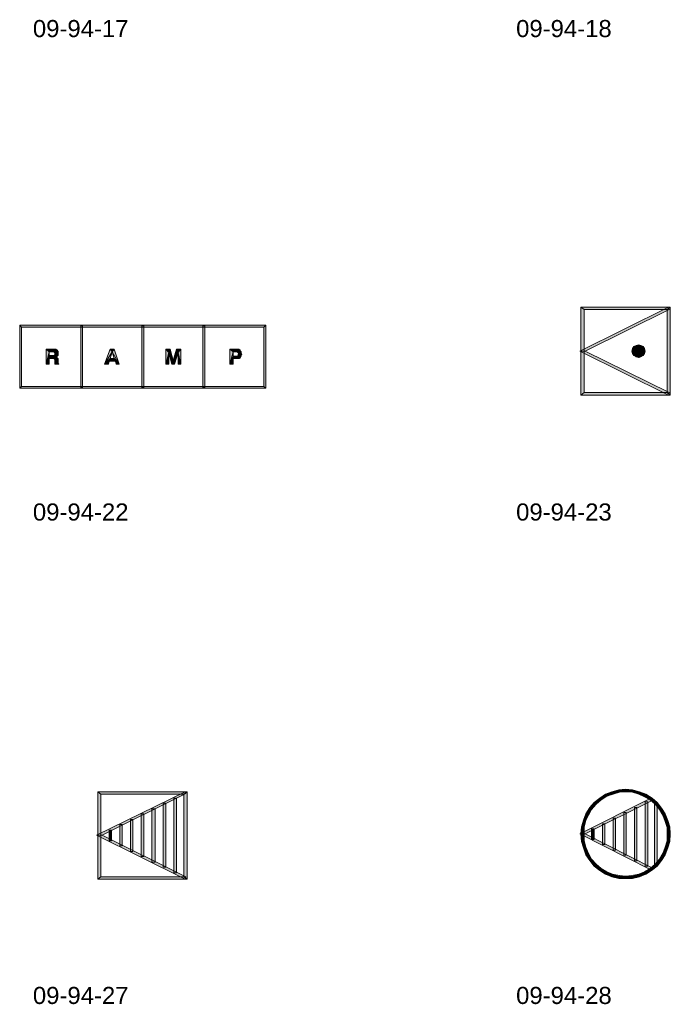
# Model space of a CAD drawing. Header units: millimetres. Extents: x 11 to 308, y -2333 to 36.
# Tile 13 of 85: x 78 to 166, y -2008 to -1876. Entities that reach past the tile are written whole.
import ezdxf

# ---------------------------------------------------------------- set-up
doc = ezdxf.new("R2010")
doc.units = ezdxf.units.MM
doc.layers.add('DGE_DATOS', color=7, linetype='Continuous', lineweight=0)
doc.layers.add('DGE_SIMBOLOS', color=7, linetype='Continuous', lineweight=0)
doc.styles.add('DGE_ARIAL', font='arial.ttf')

# ---------------------------------------------------------------- blocks, each defined once
blk = doc.blocks.new('DGE_09_94_22')
at = {"layer": 'DGE_SIMBOLOS', "true_color": 0x000000}
for points in [[(16.33, 3.26), (-16.52, 3), (-16.78, 3.26), (16.33, 3.26)], [(-16.52, 3), (-16.78, 3.26), (-16.52, -4.96), (-16.52, 3)], [(-16.78, 3.26), (-16.52, -4.96), (-16.78, -5.21), (-16.78, 3.26)], [(16.07, 3), (16.33, 3.26), (-16.52, 3), (16.07, 3)], [(-8.31, 3.17), (-8.57, 3.17), (-8.31, -5.13), (-8.31, 3.17)], [(-8.57, 3.17), (-8.31, -5.13), (-8.57, -5.13), (-8.57, 3.17)], [(-0.1, 3.17), (-0.35, 3.17), (-0.1, -5.13), (-0.1, 3.17)], [(-0.35, 3.17), (-0.1, -5.13), (-0.35, -5.13), (-0.35, 3.17)], [(8.11, 3.17), (7.86, 3.17), (8.11, -5.13), (8.11, 3.17)], [(7.86, 3.17), (8.11, -5.13), (7.86, -5.13), (7.86, 3.17)], [(16.33, -5.21), (16.07, 3), (16.33, 3.26), (16.33, -5.21)], [(16.07, -4.96), (16.33, -5.21), (16.07, 3), (16.07, -4.96)], [(-13.22, 0.04), (-12.8, -0.3), (-12.04, 0.04), (-13.22, 0.04)], [(-13.22, 0.04), (-13.22, -1.99), (-12.8, -0.3), (-13.22, 0.04)], [(-11.87, 0.04), (-12.8, -0.3), (-11.87, -0.05), (-11.87, 0.04)], [(-11.95, 0.04), (-12.8, -0.3), (-11.87, 0.04), (-11.95, 0.04)], [(-11.95, 0.04), (-12.8, -0.3), (-11.95, 0.04)], [(-11.95, 0.04), (-12.8, -0.3), (-11.95, 0.04)], [(-12.04, 0.04), (-12.8, -0.3), (-11.95, 0.04), (-12.04, 0.04)], [(-12.04, 0.04), (-12.8, -0.3), (-12.04, 0.04)], [(-4.59, 0.04), (-5.35, -1.99), (-4.33, -0.3), (-4.59, 0.04)], [(-4.08, 0.04), (-4.59, 0.04), (-4.33, -0.3), (-4.08, 0.04)], [(-4.08, 0.04), (-4.33, -0.3), (-3.32, -1.99), (-4.08, 0.04)], [(2.86, 0.04), (3.29, -0.39), (3.46, 0.04), (2.86, 0.04)], [(2.86, 0.04), (2.86, -1.99), (3.29, -0.39), (2.86, 0.04)], [(3.46, 0.04), (3.29, -0.39), (3.88, -1.49), (3.46, 0.04)], [(4.3, 0.04), (3.88, -1.49), (4.56, -0.39), (4.3, 0.04)], [(4.56, -0.39), (4.9, 0.04), (4.3, 0.04), (4.56, -0.39)], [(4.9, 0.04), (4.56, -0.39), (4.9, -1.99), (4.9, 0.04)], [(11.5, 0.04), (11.92, -0.3), (12.6, 0.04), (11.5, 0.04)], [(11.5, 0.04), (11.5, -1.99), (11.92, -0.3), (11.5, 0.04)], [(12.69, 0.04), (11.92, -0.3), (12.77, -0.05), (12.69, 0.04)], [(12.6, 0.04), (11.92, -0.3), (12.69, 0.04), (12.6, 0.04)], [(-12.8, -0.3), (-13.22, -1.99), (-12.8, -0.81), (-12.8, -0.3)], [(-12.8, -0.81), (-13.22, -1.99), (-12.8, -1.23), (-12.8, -0.81)], [(-12.8, -1.23), (-13.22, -1.99), (-12.8, -1.99), (-12.8, -1.23)], [(-11.78, -0.05), (-12.8, -0.3), (-11.7, -0.13), (-11.78, -0.05)], [(-11.78, -0.05), (-12.8, -0.3), (-11.78, -0.05)], [(-11.78, -0.05), (-12.8, -0.3), (-11.78, -0.05)], [(-11.78, -0.05), (-12.8, -0.3), (-11.78, -0.05)], [(-11.78, -0.05), (-12.8, -0.3), (-11.78, -0.05)], [(-11.87, -0.05), (-12.8, -0.3), (-11.78, -0.05), (-11.87, -0.05)], [(-11.87, -0.05), (-12.8, -0.3), (-11.87, -0.05)], [(-11.87, -0.05), (-12.8, -0.3), (-11.87, -0.05)], [(-11.7, -0.13), (-12.8, -0.3), (-11.7, -0.22), (-11.7, -0.13)], [(-11.7, -0.13), (-12.8, -0.3), (-11.7, -0.13)], [(-11.7, -0.13), (-12.8, -0.3), (-11.7, -0.13)], [(-11.7, -0.13), (-12.8, -0.3), (-11.7, -0.13)], [(-11.7, -0.13), (-12.8, -0.3), (-11.7, -0.13)], [(-11.7, -0.13), (-12.8, -0.3), (-11.7, -0.13)], [(-11.61, -0.22), (-12.8, -0.3), (-11.61, -0.3), (-11.61, -0.22)], [(-11.61, -0.22), (-12.8, -0.3), (-11.61, -0.22)], [(-11.61, -0.22), (-12.8, -0.3), (-11.61, -0.22)], [(-11.61, -0.22), (-12.8, -0.3), (-11.61, -0.22)], [(-11.7, -0.22), (-12.8, -0.3), (-11.61, -0.22), (-11.7, -0.22)], [(-12.29, -0.81), (-12.8, -1.23), (-11.7, -0.89), (-12.29, -0.81)], [(-12.8, -0.81), (-12.8, -1.23), (-12.29, -0.81), (-12.8, -0.81)], [(-11.78, -0.89), (-12.8, -1.23), (-11.78, -0.98), (-11.78, -0.89)], [(-11.7, -0.89), (-12.8, -1.23), (-11.78, -0.89), (-11.7, -0.89)], [(-11.7, -0.89), (-12.8, -1.23), (-11.7, -0.89)], [(-11.7, -0.89), (-12.8, -1.23), (-11.7, -0.89)], [(-11.7, -0.89), (-12.8, -1.23), (-11.7, -0.89)], [(-11.7, -0.89), (-12.8, -1.23), (-11.7, -0.89)], [(-11.7, -0.89), (-12.8, -1.23), (-11.7, -0.89)], [(-11.7, -0.89), (-12.8, -1.23), (-11.7, -0.89)], [(-11.7, -0.89), (-12.8, -1.23), (-11.7, -0.89)], [(-11.7, -0.89), (-12.8, -1.23), (-11.7, -0.89)], [(-11.7, -0.89), (-12.8, -1.23), (-11.7, -0.89)], [(-11.87, -0.98), (-12.8, -1.23), (-11.87, -1.06), (-11.87, -0.98)], [(-11.87, -0.98), (-12.8, -1.23), (-11.87, -0.98)], [(-11.87, -0.98), (-12.8, -1.23), (-11.87, -0.98)], [(-11.87, -0.98), (-12.8, -1.23), (-11.87, -0.98)], [(-11.87, -0.98), (-12.8, -1.23), (-11.87, -0.98)], [(-11.78, -0.98), (-12.8, -1.23), (-11.87, -0.98), (-11.78, -0.98)], [(-11.78, -0.98), (-12.8, -1.23), (-11.78, -0.98)], [(-11.78, -0.98), (-12.8, -1.23), (-11.78, -0.98)], [(-11.78, -0.98), (-12.8, -1.23), (-11.78, -0.98)], [(-11.78, -0.98), (-12.8, -1.23), (-11.78, -0.98)], [(-11.78, -0.98), (-12.8, -1.23), (-11.78, -0.98)], [(-11.78, -1.06), (-12.8, -1.23), (-11.7, -1.15), (-11.78, -1.06)], [(-11.78, -1.06), (-12.8, -1.23), (-11.78, -1.06)], [(-11.78, -1.06), (-12.8, -1.23), (-11.78, -1.06)], [(-11.78, -1.06), (-12.8, -1.23), (-11.78, -1.06)], [(-11.78, -1.06), (-12.8, -1.23), (-11.78, -1.06)], [(-11.78, -1.06), (-12.8, -1.23), (-11.78, -1.06)], [(-11.78, -1.06), (-12.8, -1.23), (-11.78, -1.06)], [(-11.87, -1.06), (-12.8, -1.23), (-11.78, -1.06), (-11.87, -1.06)], [(-11.7, -1.15), (-12.8, -1.23), (-11.7, -1.23), (-11.7, -1.15)], [(-11.7, -1.15), (-12.8, -1.23), (-11.7, -1.15)], [(-11.7, -1.15), (-12.8, -1.23), (-11.7, -1.15)], [(-11.7, -1.15), (-12.8, -1.23), (-11.7, -1.15)], [(-11.7, -1.15), (-12.8, -1.23), (-11.7, -1.15)], [(-11.7, -1.15), (-12.8, -1.23), (-11.7, -1.15)], [(-11.7, -1.15), (-12.8, -1.23), (-11.7, -1.15)], [(-11.7, -1.15), (-12.8, -1.23), (-11.7, -1.15)], [(-11.7, -1.15), (-12.8, -1.23), (-11.7, -1.15)], [(-11.7, -0.81), (-12.29, -0.81), (-11.7, -0.89), (-11.7, -0.81)], [(-12.12, -0.3), (-12.12, -0.39), (-11.61, -0.39), (-12.12, -0.3)], [(-12.12, -0.3), (-11.61, -0.39), (-12.12, -0.3)], [(-11.61, -0.3), (-12.12, -0.3), (-11.61, -0.39), (-11.61, -0.3)], [(-11.61, -1.23), (-12.12, -1.32), (-11.61, -1.32), (-11.61, -1.23)], [(-12.12, -1.23), (-12.12, -1.32), (-11.61, -1.23), (-12.12, -1.23)], [(-11.61, -0.39), (-12.04, -0.47), (-11.61, -0.47), (-11.61, -0.39)], [(-12.04, -0.39), (-12.04, -0.47), (-11.61, -0.39), (-12.04, -0.39)], [(-11.61, -0.47), (-12.04, -0.55), (-11.61, -0.55), (-11.61, -0.47)], [(-11.61, -0.47), (-12.04, -0.55), (-11.61, -0.47)], [(-12.04, -0.47), (-12.04, -0.55), (-11.61, -0.47), (-12.04, -0.47)], [(-11.61, -0.55), (-12.04, -0.64), (-11.61, -0.64), (-11.61, -0.55)], [(-12.04, -0.55), (-12.04, -0.64), (-11.61, -0.55), (-12.04, -0.55)], [(-12.04, -0.64), (-12.04, -0.72), (-11.61, -0.72), (-12.04, -0.64)], [(-11.61, -0.64), (-12.04, -0.64), (-11.61, -0.72), (-11.61, -0.64)], [(-12.04, -0.72), (-12.04, -0.81), (-11.61, -0.81), (-12.04, -0.72)], [(-11.61, -0.72), (-12.04, -0.72), (-11.61, -0.81), (-11.61, -0.72)], [(-12.04, -1.32), (-12.04, -1.4), (-11.61, -1.4), (-12.04, -1.32)], [(-11.61, -1.32), (-12.04, -1.32), (-11.61, -1.4), (-11.61, -1.32)], [(-4.33, -0.3), (-5.35, -1.99), (-4.59, -1.23), (-4.33, -0.3)], [(-4.59, -1.23), (-5.35, -1.99), (-4.76, -1.57), (-4.59, -1.23)], [(-4.76, -1.57), (-4.08, -1.23), (-4.59, -1.23), (-4.76, -1.57)], [(-4.08, -1.23), (-4.76, -1.57), (-3.91, -1.57), (-4.08, -1.23)], [(-4.33, -0.3), (-4.08, -1.23), (-3.32, -1.99), (-4.33, -0.3)], [(-4.08, -1.23), (-3.91, -1.57), (-3.32, -1.99), (-4.08, -1.23)], [(3.29, -0.39), (2.86, -1.99), (3.29, -1.99), (3.29, -0.39)], [(3.29, -0.39), (3.71, -1.99), (3.88, -1.49), (3.29, -0.39)], [(4.56, -0.39), (3.88, -1.49), (4.05, -1.99), (4.56, -0.39)], [(4.56, -0.39), (4.56, -1.99), (4.9, -1.99), (4.56, -0.39)], [(11.92, -0.3), (11.5, -1.99), (11.92, -0.89), (11.92, -0.3)], [(11.92, -0.89), (11.5, -1.99), (11.92, -1.23), (11.92, -0.89)], [(11.92, -1.23), (11.5, -1.99), (11.92, -1.99), (11.92, -1.23)], [(12.86, -0.05), (11.92, -0.3), (12.94, -0.22), (12.86, -0.05)], [(12.77, -0.05), (11.92, -0.3), (12.86, -0.05), (12.77, -0.05)], [(12.94, -0.22), (11.92, -0.3), (13.02, -0.3), (12.94, -0.22)], [(13.02, -0.89), (11.92, -1.23), (12.94, -1.06), (13.02, -0.89)], [(12.43, -0.89), (11.92, -1.23), (13.02, -0.89), (12.43, -0.89)], [(11.92, -0.89), (11.92, -1.23), (12.43, -0.89), (11.92, -0.89)], [(12.94, -1.06), (11.92, -1.23), (12.86, -1.15), (12.94, -1.06)], [(12.86, -1.15), (11.92, -1.23), (12.77, -1.23), (12.86, -1.15)], [(12.86, -1.15), (11.92, -1.23), (12.86, -1.15)], [(12.43, -0.3), (12.52, -0.3), (13.02, -0.39), (12.43, -0.3)], [(13.02, -0.3), (12.43, -0.3), (13.02, -0.39), (13.02, -0.3)], [(12.52, -0.3), (12.52, -0.39), (13.02, -0.39), (12.52, -0.3)], [(13.02, -0.81), (12.52, -0.89), (13.02, -0.89), (13.02, -0.81)], [(12.6, -0.81), (12.52, -0.89), (13.02, -0.81), (12.6, -0.81)], [(12.6, -0.39), (12.6, -0.47), (13.02, -0.47), (12.6, -0.39)], [(13.02, -0.39), (12.6, -0.39), (13.02, -0.47), (13.02, -0.39)], [(12.6, -0.47), (12.69, -0.55), (13.02, -0.47), (12.6, -0.47)], [(12.69, -0.64), (12.6, -0.72), (13.02, -0.72), (12.69, -0.64)], [(12.6, -0.72), (12.6, -0.81), (13.02, -0.81), (12.6, -0.72)], [(13.02, -0.72), (12.6, -0.72), (13.02, -0.81), (13.02, -0.72)], [(13.02, -0.47), (12.69, -0.55), (13.11, -0.64), (13.02, -0.47)], [(12.69, -0.55), (12.69, -0.64), (13.11, -0.64), (12.69, -0.55)], [(13.11, -0.64), (12.69, -0.64), (13.02, -0.72), (13.11, -0.64)], [(-11.61, -1.4), (-12.04, -1.49), (-11.61, -1.49), (-11.61, -1.4)], [(-12.04, -1.4), (-12.04, -1.49), (-11.61, -1.4), (-12.04, -1.4)], [(-11.61, -1.49), (-12.04, -1.57), (-11.61, -1.57), (-11.61, -1.49)], [(-12.04, -1.49), (-12.04, -1.57), (-11.61, -1.49), (-12.04, -1.49)], [(-12.04, -1.57), (-12.04, -1.66), (-11.61, -1.66), (-12.04, -1.57)], [(-11.61, -1.57), (-12.04, -1.57), (-11.61, -1.66), (-11.61, -1.57)], [(-12.04, -1.66), (-12.04, -1.74), (-11.61, -1.74), (-12.04, -1.66)], [(-11.61, -1.66), (-12.04, -1.66), (-11.61, -1.74), (-11.61, -1.66)], [(-12.04, -1.74), (-12.04, -1.82), (-11.61, -1.82), (-12.04, -1.74)], [(-11.61, -1.74), (-12.04, -1.74), (-11.61, -1.82), (-11.61, -1.74)], [(-12.04, -1.82), (-12.04, -1.91), (-11.61, -1.91), (-12.04, -1.82)], [(-11.61, -1.82), (-12.04, -1.82), (-11.61, -1.91), (-11.61, -1.82)], [(-12.04, -1.91), (-12.04, -1.99), (-11.53, -1.99), (-12.04, -1.91)], [(-11.53, -1.91), (-12.04, -1.91), (-11.53, -1.99), (-11.53, -1.91)], [(-4.76, -1.57), (-5.35, -1.99), (-4.84, -1.99), (-4.76, -1.57)], [(-3.91, -1.57), (-3.82, -1.99), (-3.32, -1.99), (-3.91, -1.57)], [(3.88, -1.49), (3.71, -1.99), (4.05, -1.99), (3.88, -1.49)], [(-16.52, -4.96), (-16.78, -5.21), (16.07, -4.96), (-16.52, -4.96)], [(-16.78, -5.21), (16.07, -4.96), (16.33, -5.21), (-16.78, -5.21)]]:
    blk.add_hatch(color=18, dxfattribs=at).paths.add_polyline_path(points, flags=0)
at = {"layer": 'DGE_SIMBOLOS', "color": 18, "lineweight": 9, "true_color": 0x000000}
for points in [[(16.07, 3), (-16.52, 3), (-16.78, 3.26), (16.33, 3.26), (16.07, 3)], [(-16.52, 3), (-16.52, -4.96), (-16.78, -5.21), (-16.78, 3.26), (-16.52, 3)], [(-8.31, 3.17), (-8.31, -5.13), (-8.57, -5.13), (-8.57, 3.17), (-8.31, 3.17)], [(-0.1, 3.17), (-0.1, -5.13), (-0.35, -5.13), (-0.35, 3.17), (-0.1, 3.17)], [(8.11, 3.17), (8.11, -5.13), (7.86, -5.13), (7.86, 3.17), (8.11, 3.17)], [(16.07, -4.96), (16.07, 3), (16.33, 3.26), (16.33, -5.21), (16.07, -4.96)], [(-13.22, 0.04), (-12.8, -0.3), (-12.04, 0.04), (-13.22, 0.04)], [(-13.22, 0.04), (-13.22, -1.99), (-12.8, -0.3), (-13.22, 0.04)], [(-11.87, 0.04), (-12.8, -0.3), (-11.87, -0.05), (-11.87, 0.04)], [(-11.95, 0.04), (-12.8, -0.3), (-11.87, 0.04), (-11.95, 0.04)], [(-11.95, 0.04), (-12.8, -0.3), (-11.95, 0.04)], [(-11.95, 0.04), (-12.8, -0.3), (-11.95, 0.04)], [(-12.04, 0.04), (-12.8, -0.3), (-11.95, 0.04), (-12.04, 0.04)], [(-12.04, 0.04), (-12.8, -0.3), (-12.04, 0.04)], [(-4.59, 0.04), (-5.35, -1.99), (-4.33, -0.3), (-4.59, 0.04)], [(-4.84, -1.99), (-4.76, -1.57), (-3.91, -1.57), (-3.82, -1.99), (-3.4, -1.99), (-4.08, 0.04), (-4.59, 0.04), (-5.35, -1.99), (-4.84, -1.99)], [(-4.08, 0.04), (-4.59, 0.04), (-4.33, -0.3), (-4.08, 0.04)], [(-4.08, 0.04), (-4.33, -0.3), (-3.4, -1.99), (-4.08, 0.04)], [(2.86, 0.04), (3.29, -0.39), (3.46, 0.04), (2.86, 0.04)], [(2.86, 0.04), (2.86, -1.99), (3.29, -0.39), (2.86, 0.04)], [(3.29, -0.39), (3.71, -1.99), (4.05, -1.99), (4.56, -0.39), (4.56, -1.99), (4.9, -1.99), (4.9, 0.04), (4.3, 0.04), (3.88, -1.49), (3.46, 0.04), (2.86, 0.04), (2.86, -1.99), (3.29, -1.99), (3.29, -0.39)], [(3.46, 0.04), (3.29, -0.39), (3.88, -1.49), (3.46, 0.04)], [(4.3, 0.04), (3.88, -1.49), (4.56, -0.39), (4.3, 0.04)], [(4.56, -0.39), (4.9, 0.04), (4.3, 0.04), (4.56, -0.39)], [(4.9, 0.04), (4.56, -0.39), (4.9, -1.99), (4.9, 0.04)], [(11.5, 0.04), (11.92, -0.3), (12.6, 0.04), (11.5, 0.04)], [(11.5, 0.04), (11.5, -1.99), (11.92, -0.3), (11.5, 0.04)], [(12.69, 0.04), (11.92, -0.3), (12.77, -0.05), (12.69, 0.04)], [(12.6, 0.04), (11.92, -0.3), (12.69, 0.04), (12.6, 0.04)], [(-12.8, -0.3), (-13.22, -1.99), (-12.8, -0.81), (-12.8, -0.3)], [(-12.8, -0.81), (-13.22, -1.99), (-12.8, -1.23), (-12.8, -0.81)], [(-12.8, -1.23), (-13.22, -1.99), (-12.8, -1.99), (-12.8, -1.23)], [(-11.78, -0.05), (-12.8, -0.3), (-11.7, -0.13), (-11.78, -0.05)], [(-11.78, -0.05), (-12.8, -0.3), (-11.78, -0.05)], [(-11.78, -0.05), (-12.8, -0.3), (-11.78, -0.05)], [(-11.78, -0.05), (-12.8, -0.3), (-11.78, -0.05)], [(-11.78, -0.05), (-12.8, -0.3), (-11.78, -0.05)], [(-11.87, -0.05), (-12.8, -0.3), (-11.78, -0.05), (-11.87, -0.05)], [(-11.87, -0.05), (-12.8, -0.3), (-11.87, -0.05)], [(-11.87, -0.05), (-12.8, -0.3), (-11.87, -0.05)], [(-11.7, -0.13), (-12.8, -0.3), (-11.7, -0.22), (-11.7, -0.13)], [(-11.7, -0.13), (-12.8, -0.3), (-11.7, -0.13)], [(-11.7, -0.13), (-12.8, -0.3), (-11.7, -0.13)], [(-11.7, -0.13), (-12.8, -0.3), (-11.7, -0.13)], [(-11.7, -0.13), (-12.8, -0.3), (-11.7, -0.13)], [(-11.7, -0.13), (-12.8, -0.3), (-11.7, -0.13)], [(-11.61, -0.22), (-12.8, -0.3), (-11.61, -0.3), (-11.61, -0.22)], [(-11.61, -0.22), (-12.8, -0.3), (-11.61, -0.22)], [(-11.61, -0.22), (-12.8, -0.3), (-11.61, -0.22)], [(-11.61, -0.22), (-12.8, -0.3), (-11.61, -0.22)], [(-11.7, -0.22), (-12.8, -0.3), (-11.61, -0.22), (-11.7, -0.22)], [(-12.29, -0.81), (-12.8, -1.23), (-11.7, -0.89), (-12.29, -0.81)], [(-12.8, -0.81), (-12.8, -1.23), (-12.29, -0.81), (-12.8, -0.81)], [(-11.78, -0.89), (-12.8, -1.23), (-11.78, -0.98), (-11.78, -0.89)], [(-11.78, -0.89), (-12.8, -1.23), (-11.78, -0.89)], [(-11.7, -0.89), (-12.8, -1.23), (-11.78, -0.89), (-11.7, -0.89)], [(-11.7, -0.89), (-12.8, -1.23), (-11.7, -0.89)], [(-11.7, -0.89), (-12.8, -1.23), (-11.7, -0.89)], [(-11.7, -0.89), (-12.8, -1.23), (-11.7, -0.89)], [(-11.7, -0.89), (-12.8, -1.23), (-11.7, -0.89)], [(-11.7, -0.89), (-12.8, -1.23), (-11.7, -0.89)], [(-11.7, -0.89), (-12.8, -1.23), (-11.7, -0.89)], [(-11.7, -0.89), (-12.8, -1.23), (-11.7, -0.89)], [(-11.7, -0.89), (-12.8, -1.23), (-11.7, -0.89)], [(-11.87, -0.98), (-12.8, -1.23), (-11.87, -1.06), (-11.87, -0.98)], [(-11.87, -0.98), (-12.8, -1.23), (-11.87, -0.98)], [(-11.87, -0.98), (-12.8, -1.23), (-11.87, -0.98)], [(-11.87, -0.98), (-12.8, -1.23), (-11.87, -0.98)], [(-11.87, -0.98), (-12.8, -1.23), (-11.87, -0.98)], [(-11.78, -0.98), (-12.8, -1.23), (-11.87, -0.98), (-11.78, -0.98)], [(-11.78, -0.98), (-12.8, -1.23), (-11.78, -0.98)], [(-11.78, -0.98), (-12.8, -1.23), (-11.78, -0.98)], [(-11.78, -0.98), (-12.8, -1.23), (-11.78, -0.98)], [(-11.78, -0.98), (-12.8, -1.23), (-11.78, -0.98)], [(-11.78, -0.98), (-12.8, -1.23), (-11.78, -0.98)], [(-11.78, -1.06), (-12.8, -1.23), (-11.7, -1.15), (-11.78, -1.06)], [(-11.78, -1.06), (-12.8, -1.23), (-11.78, -1.06)], [(-11.78, -1.06), (-12.8, -1.23), (-11.78, -1.06)], [(-11.78, -1.06), (-12.8, -1.23), (-11.78, -1.06)], [(-11.78, -1.06), (-12.8, -1.23), (-11.78, -1.06)], [(-11.78, -1.06), (-12.8, -1.23), (-11.78, -1.06)], [(-11.78, -1.06), (-12.8, -1.23), (-11.78, -1.06)], [(-11.87, -1.06), (-12.8, -1.23), (-11.78, -1.06), (-11.87, -1.06)], [(-11.7, -1.15), (-12.8, -1.23), (-11.7, -1.23), (-11.7, -1.15)], [(-11.7, -1.15), (-12.8, -1.23), (-11.7, -1.15)], [(-11.7, -1.15), (-12.8, -1.23), (-11.7, -1.15)], [(-11.7, -1.15), (-12.8, -1.23), (-11.7, -1.15)], [(-11.7, -1.15), (-12.8, -1.23), (-11.7, -1.15)], [(-11.7, -1.15), (-12.8, -1.23), (-11.7, -1.15)], [(-11.7, -1.15), (-12.8, -1.23), (-11.7, -1.15)], [(-11.7, -1.15), (-12.8, -1.23), (-11.7, -1.15)], [(-11.7, -1.15), (-12.8, -1.23), (-11.7, -1.15)], [(-11.7, -0.81), (-12.29, -0.81), (-11.7, -0.89), (-11.7, -0.81)], [(-11.61, -0.3), (-12.12, -0.39), (-11.61, -0.39), (-11.61, -0.3)], [(-12.12, -0.3), (-12.12, -0.39), (-11.61, -0.3), (-12.12, -0.3)], [(-12.12, -0.3), (-11.61, -0.39), (-12.12, -0.3)], [(-11.61, -0.3), (-12.12, -0.3), (-11.61, -0.39), (-11.61, -0.3)], [(-11.61, -0.72), (-12.12, -0.81), (-11.61, -0.81), (-11.61, -0.72)], [(-12.04, -0.72), (-12.12, -0.81), (-11.61, -0.72), (-12.04, -0.72)], [(-11.61, -1.23), (-12.12, -1.32), (-11.61, -1.32), (-11.61, -1.23)], [(-12.12, -1.23), (-12.12, -1.32), (-11.61, -1.23), (-12.12, -1.23)], [(-11.61, -0.39), (-12.04, -0.47), (-11.61, -0.47), (-11.61, -0.39)], [(-12.04, -0.39), (-12.04, -0.47), (-11.61, -0.39), (-12.04, -0.39)], [(-12.04, -0.47), (-12.04, -0.55), (-11.61, -0.55), (-12.04, -0.47)], [(-11.61, -0.47), (-12.04, -0.47), (-11.61, -0.55), (-11.61, -0.47)], [(-11.61, -0.47), (-12.04, -0.55), (-11.61, -0.47)], [(-12.04, -0.47), (-12.04, -0.55), (-11.61, -0.47), (-12.04, -0.47)], [(-11.61, -0.55), (-12.04, -0.64), (-11.61, -0.64), (-11.61, -0.55)], [(-12.04, -0.55), (-12.04, -0.64), (-11.61, -0.55), (-12.04, -0.55)], [(-12.04, -0.64), (-12.04, -0.72), (-11.61, -0.72), (-12.04, -0.64)], [(-11.61, -0.64), (-12.04, -0.64), (-11.61, -0.72), (-11.61, -0.64)], [(-11.61, -0.72), (-12.04, -0.72), (-11.61, -0.81), (-11.61, -0.72)], [(-12.04, -1.32), (-12.04, -1.4), (-11.61, -1.4), (-12.04, -1.32)], [(-11.61, -1.32), (-12.04, -1.32), (-11.61, -1.4), (-11.61, -1.32)], [(-4.33, -0.3), (-5.35, -1.99), (-4.59, -1.23), (-4.33, -0.3)], [(-4.59, -1.23), (-5.35, -1.99), (-4.76, -1.57), (-4.59, -1.23)], [(-4.76, -1.57), (-4.08, -1.23), (-4.59, -1.23), (-4.76, -1.57)], [(-4.08, -1.23), (-4.76, -1.57), (-3.91, -1.57), (-4.08, -1.23)], [(-4.33, -0.3), (-4.08, -1.23), (-3.4, -1.99), (-4.33, -0.3)], [(-4.08, -1.23), (-3.91, -1.57), (-3.4, -1.99), (-4.08, -1.23)], [(3.29, -0.39), (2.86, -1.99), (3.29, -1.99), (3.29, -0.39)], [(3.29, -0.39), (3.71, -1.99), (3.88, -1.49), (3.29, -0.39)], [(4.56, -0.39), (3.88, -1.49), (4.05, -1.99), (4.56, -0.39)], [(4.56, -0.39), (4.56, -1.99), (4.9, -1.99), (4.56, -0.39)], [(11.92, -0.3), (11.5, -1.99), (11.92, -0.89), (11.92, -0.3)], [(11.92, -0.89), (11.5, -1.99), (11.92, -1.23), (11.92, -0.89)], [(11.92, -1.23), (11.5, -1.99), (11.92, -1.99), (11.92, -1.23)], [(12.86, -0.05), (11.92, -0.3), (12.94, -0.22), (12.86, -0.05)], [(12.77, -0.05), (11.92, -0.3), (12.86, -0.05), (12.77, -0.05)], [(12.94, -0.22), (11.92, -0.3), (13.02, -0.3), (12.94, -0.22)], [(13.02, -0.89), (11.92, -1.23), (12.94, -1.06), (13.02, -0.89)], [(12.43, -0.89), (11.92, -1.23), (13.02, -0.89), (12.43, -0.89)], [(11.92, -0.89), (11.92, -1.23), (12.43, -0.89), (11.92, -0.89)], [(12.94, -1.06), (11.92, -1.23), (12.86, -1.15), (12.94, -1.06)], [(12.77, -1.15), (11.92, -1.23), (12.77, -1.23), (12.77, -1.15)], [(12.86, -1.15), (11.92, -1.23), (12.77, -1.15), (12.86, -1.15)], [(12.43, -0.3), (12.52, -0.3), (13.02, -0.39), (12.43, -0.3)], [(13.02, -0.3), (12.43, -0.3), (13.02, -0.39), (13.02, -0.3)], [(12.52, -0.3), (12.52, -0.39), (13.02, -0.39), (12.52, -0.3)], [(13.02, -0.81), (12.52, -0.89), (13.02, -0.89), (13.02, -0.81)], [(12.6, -0.81), (12.52, -0.89), (13.02, -0.81), (12.6, -0.81)], [(12.6, -0.39), (12.6, -0.47), (13.02, -0.47), (12.6, -0.39)], [(13.02, -0.39), (12.6, -0.39), (13.02, -0.47), (13.02, -0.39)], [(12.6, -0.47), (12.69, -0.55), (13.02, -0.47), (12.6, -0.47)], [(12.6, -0.64), (12.6, -0.72), (13.02, -0.72), (12.6, -0.64)], [(13.11, -0.64), (12.6, -0.64), (13.02, -0.72), (13.11, -0.64)], [(12.6, -0.72), (12.6, -0.81), (13.02, -0.81), (12.6, -0.72)], [(13.02, -0.72), (12.6, -0.72), (13.02, -0.81), (13.02, -0.72)], [(13.02, -0.47), (12.69, -0.55), (13.11, -0.64), (13.02, -0.47)], [(12.69, -0.55), (12.69, -0.64), (13.11, -0.64), (12.69, -0.55)], [(-11.61, -1.4), (-12.04, -1.49), (-11.61, -1.49), (-11.61, -1.4)], [(-12.04, -1.4), (-12.04, -1.49), (-11.61, -1.4), (-12.04, -1.4)], [(-11.61, -1.49), (-12.04, -1.57), (-11.61, -1.57), (-11.61, -1.49)], [(-12.04, -1.49), (-12.04, -1.57), (-11.61, -1.49), (-12.04, -1.49)], [(-12.04, -1.57), (-12.04, -1.66), (-11.61, -1.66), (-12.04, -1.57)], [(-11.61, -1.57), (-12.04, -1.57), (-11.61, -1.66), (-11.61, -1.57)], [(-12.04, -1.66), (-12.04, -1.74), (-11.61, -1.74), (-12.04, -1.66)], [(-12.04, -1.66), (-11.61, -1.74), (-12.04, -1.66)], [(-11.61, -1.66), (-12.04, -1.66), (-11.61, -1.74), (-11.61, -1.66)], [(-12.04, -1.74), (-12.04, -1.82), (-11.61, -1.82), (-12.04, -1.74)], [(-11.61, -1.74), (-12.04, -1.74), (-11.61, -1.82), (-11.61, -1.74)], [(-12.04, -1.82), (-12.04, -1.91), (-11.61, -1.91), (-12.04, -1.82)], [(-11.61, -1.82), (-12.04, -1.82), (-11.61, -1.91), (-11.61, -1.82)], [(-12.04, -1.91), (-12.04, -1.99), (-11.53, -1.99), (-12.04, -1.91)], [(-11.53, -1.91), (-12.04, -1.91), (-11.53, -1.99), (-11.53, -1.91)], [(-4.76, -1.57), (-5.35, -1.99), (-4.84, -1.99), (-4.76, -1.57)], [(-3.91, -1.57), (-3.82, -1.99), (-3.4, -1.99), (-3.91, -1.57)], [(3.88, -1.49), (3.71, -1.99), (4.05, -1.99), (3.88, -1.49)], [(-16.52, -4.96), (16.07, -4.96), (16.33, -5.21), (-16.78, -5.21), (-16.52, -4.96)]]:
    blk.add_lwpolyline(points, close=True, dxfattribs=at)
for points in [[(-12.29, -1.23), (-12.8, -1.23), (-12.8, -1.99), (-13.22, -1.99), (-13.22, 0.04), (-12.12, 0.04)], [(-12.12, 0.04), (-11.87, 0.04), (-11.87, -0.05), (-11.78, -0.05), (-11.7, -0.13), (-11.7, -0.22), (-11.61, -0.22), (-11.61, -0.81), (-11.7, -0.81), (-11.7, -0.89), (-11.78, -0.89), (-11.78, -0.98), (-11.87, -0.98)], [(12.52, -1.23), (11.92, -1.23), (11.92, -1.99), (11.5, -1.99), (11.5, 0.04), (12.43, 0.04)], [(12.43, 0.04), (12.69, 0.04), (12.77, -0.05), (12.86, -0.05), (12.94, -0.22), (13.02, -0.3), (13.02, -0.47), (13.11, -0.64), (13.02, -0.72), (13.02, -0.89), (12.94, -1.06), (12.86, -1.15), (12.77, -1.15), (12.77, -1.23), (12.52, -1.23)], [(-12.29, -0.3), (-12.8, -0.3), (-12.8, -0.81), (-12.29, -0.81)], [(-12.04, -0.39), (-12.04, -0.72), (-12.12, -0.81), (-12.29, -0.81)], [(-12.29, -1.23), (-12.12, -1.23), (-12.12, -1.32), (-12.04, -1.32), (-12.04, -1.99)], [(-11.87, -0.98), (-11.87, -1.06), (-11.78, -1.06), (-11.7, -1.15), (-11.7, -1.23), (-11.61, -1.23), (-11.61, -1.91), (-11.53, -1.91)], [(-4.59, -1.23), (-4.33, -0.3)], [(-4.08, -1.23), (-4.33, -0.3)], [(12.43, -0.3), (11.92, -0.3), (11.92, -0.89), (12.43, -0.89)], [(12.43, -0.89), (12.52, -0.89), (12.6, -0.81), (12.6, -0.64), (12.69, -0.64), (12.69, -0.55), (12.6, -0.47), (12.6, -0.39), (12.52, -0.39), (12.52, -0.3), (12.43, -0.3)]]:
    blk.add_lwpolyline(points, dxfattribs=at)
blk = doc.blocks.new('DGE_09_94_23')
at = {"layer": 'DGE_SIMBOLOS', "true_color": 0x000000}
for points in [[(5.49, 5.71), (-5.69, -0.22), (-6.45, -0.22), (5.49, 5.71)], [(5.74, 5.71), (-5.86, 5.37), (-6.28, 5.71), (5.74, 5.71)], [(-5.86, 5.37), (-6.28, 5.71), (-5.86, -5.8), (-5.86, 5.37)], [(-6.28, 5.71), (-5.86, -5.8), (-6.28, -6.14), (-6.28, 5.71)], [(5.32, 5.37), (5.74, 5.71), (-5.86, 5.37), (5.32, 5.37)], [(5.57, 5.37), (5.49, 5.71), (-5.69, -0.22), (5.57, 5.37)], [(5.74, -6.14), (5.32, 5.37), (5.74, 5.71), (5.74, -6.14)], [(5.32, -5.8), (5.74, -6.14), (5.32, 5.37), (5.32, -5.8)], [(1.51, -0.22), (0.83, 0.38), (0.58, -0.22), (1.51, -0.22)], [(0.66, 0.12), (0.58, -0.22), (0.83, 0.38), (0.66, 0.12)], [(0.83, 0.38), (1.51, -0.22), (1.17, 0.55), (0.83, 0.38)], [(1.51, 0.63), (1.17, 0.55), (1.51, -0.22), (1.51, 0.63)], [(1.51, 0.63), (1.51, -0.22), (1.85, 0.55), (1.51, 0.63)], [(2.36, -0.22), (1.85, 0.55), (1.51, -0.22), (2.36, -0.22)], [(1.85, 0.55), (2.36, -0.22), (2.1, 0.38), (1.85, 0.55)], [(2.27, 0.12), (2.1, 0.38), (2.36, -0.22), (2.27, 0.12)], [(-5.69, -0.22), (-6.45, -0.22), (5.57, -5.8), (-5.69, -0.22)], [(-6.45, -0.22), (5.57, -5.8), (5.49, -6.14), (-6.45, -0.22)], [(1.51, -0.22), (0.58, -0.22), (1.51, -1.06), (1.51, -0.22)], [(0.66, -0.55), (1.51, -1.06), (0.58, -0.22), (0.66, -0.55)], [(1.51, -1.06), (0.66, -0.55), (1.17, -0.98), (1.51, -1.06)], [(0.83, -0.81), (1.17, -0.98), (0.66, -0.55), (0.83, -0.81)], [(2.36, -0.22), (1.51, -0.22), (2.27, -0.55), (2.36, -0.22)], [(1.51, -1.06), (2.27, -0.55), (1.51, -0.22), (1.51, -1.06)], [(2.27, -0.55), (1.51, -1.06), (2.1, -0.81), (2.27, -0.55)], [(1.85, -0.98), (2.1, -0.81), (1.51, -1.06), (1.85, -0.98)], [(-5.86, -5.8), (-6.28, -6.14), (5.32, -5.8), (-5.86, -5.8)], [(-6.28, -6.14), (5.32, -5.8), (5.74, -6.14), (-6.28, -6.14)]]:
    blk.add_hatch(color=18, dxfattribs=at).paths.add_polyline_path(points, flags=0)
at = {"layer": 'DGE_SIMBOLOS', "color": 18, "lineweight": 9, "true_color": 0x000000}
for points in [[(5.57, 5.37), (-5.69, -0.22), (-6.45, -0.22), (5.49, 5.71), (5.57, 5.37)], [(5.32, 5.37), (-5.86, 5.37), (-6.28, 5.71), (5.74, 5.71), (5.32, 5.37)], [(-5.86, 5.37), (-5.86, -5.8), (-6.28, -6.14), (-6.28, 5.71), (-5.86, 5.37)], [(5.32, -5.8), (5.32, 5.37), (5.74, 5.71), (5.74, -6.14), (5.32, -5.8)], [(2.36, -0.22), (2.27, 0.12), (2.1, 0.38), (1.76, 0.55), (1.51, 0.63), (1.17, 0.55), (0.83, 0.38), (0.66, 0.12), (0.58, -0.22), (0.66, -0.55), (0.83, -0.81), (1.17, -0.98), (1.51, -1.06), (1.76, -0.98), (2.1, -0.81), (2.27, -0.55), (2.36, -0.22)], [(1.51, -0.22), (0.83, 0.38), (0.58, -0.22), (1.51, -0.22)], [(0.66, 0.12), (0.58, -0.22), (0.83, 0.38), (0.66, 0.12)], [(0.83, 0.38), (1.51, -0.22), (1.17, 0.55), (0.83, 0.38)], [(1.51, 0.63), (1.17, 0.55), (1.51, -0.22), (1.51, 0.63)], [(1.51, 0.63), (1.51, -0.22), (1.76, 0.55), (1.51, 0.63)], [(2.36, -0.22), (1.76, 0.55), (1.51, -0.22), (2.36, -0.22)], [(1.76, 0.55), (2.36, -0.22), (2.1, 0.38), (1.76, 0.55)], [(2.27, 0.12), (2.1, 0.38), (2.36, -0.22), (2.27, 0.12)], [(-5.69, -0.22), (5.57, -5.8), (5.49, -6.14), (-6.45, -0.22), (-5.69, -0.22)], [(1.51, -0.22), (0.58, -0.22), (1.51, -1.06), (1.51, -0.22)], [(0.66, -0.55), (1.51, -1.06), (0.58, -0.22), (0.66, -0.55)], [(1.51, -1.06), (0.66, -0.55), (1.17, -0.98), (1.51, -1.06)], [(0.83, -0.81), (1.17, -0.98), (0.66, -0.55), (0.83, -0.81)], [(2.36, -0.22), (1.51, -0.22), (2.27, -0.55), (2.36, -0.22)], [(1.51, -1.06), (2.27, -0.55), (1.51, -0.22), (1.51, -1.06)], [(2.27, -0.55), (1.51, -1.06), (2.1, -0.81), (2.27, -0.55)], [(1.76, -0.98), (2.1, -0.81), (1.51, -1.06), (1.76, -0.98)], [(-5.86, -5.8), (5.32, -5.8), (5.74, -6.14), (-6.28, -6.14), (-5.86, -5.8)]]:
    blk.add_lwpolyline(points, close=True, dxfattribs=at)
blk = doc.blocks.new('DGE_09_94_27')
at = {"layer": 'DGE_SIMBOLOS', "true_color": 0x000000}
for points in [[(-6.45, -0.3), (-5.69, -0.3), (5.49, 5.54), (-6.45, -0.3)], [(5.74, 5.54), (-5.86, 5.2), (-6.28, 5.54), (5.74, 5.54)], [(-5.86, 5.2), (-6.28, 5.54), (-5.86, -5.89), (-5.86, 5.2)], [(-6.28, 5.54), (-5.86, -5.89), (-6.28, -6.23), (-6.28, 5.54)], [(5.32, 5.2), (5.74, 5.54), (-5.86, 5.2), (5.32, 5.2)], [(-5.69, -0.3), (5.49, 5.54), (5.57, 5.2), (-5.69, -0.3)], [(5.74, -6.23), (5.32, 5.2), (5.74, 5.54), (5.74, -6.23)], [(2.53, -4.62), (2.86, -4.62), (2.53, 4.02), (2.53, -4.62)], [(2.86, -4.62), (2.53, 4.02), (2.86, 4.02), (2.86, -4.62)], [(3.97, -5.38), (4.3, -5.38), (3.97, 4.69), (3.97, -5.38)], [(4.3, -5.38), (3.97, 4.69), (4.3, 4.69), (4.3, -5.38)], [(5.32, -5.89), (5.74, -6.23), (5.32, 5.2), (5.32, -5.89)], [(1, -3.94), (1.43, -3.94), (1, 3.26), (1, -3.94)], [(1.43, -3.94), (1, 3.26), (1.43, 3.26), (1.43, -3.94)], [(-1.88, -2.5), (-1.54, -2.5), (-1.88, 1.82), (-1.88, -2.5)], [(-1.54, -2.5), (-1.88, 1.82), (-1.54, 1.82), (-1.54, -2.5)], [(-0.44, -3.18), (-0.1, -3.18), (-0.44, 2.58), (-0.44, -3.18)], [(-0.1, -3.18), (-0.44, 2.58), (-0.1, 2.58), (-0.1, -3.18)], [(-4.76, -1.06), (-4.42, -1.06), (-4.76, 0.38), (-4.76, -1.06)], [(-4.42, -1.06), (-4.76, 0.38), (-4.42, 0.38), (-4.42, -1.06)], [(-3.32, -1.74), (-2.98, -1.74), (-3.32, 1.14), (-3.32, -1.74)], [(-2.98, -1.74), (-3.32, 1.14), (-2.98, 1.14), (-2.98, -1.74)], [(5.49, -6.23), (5.57, -5.89), (-6.45, -0.3), (5.49, -6.23)], [(5.57, -5.89), (-6.45, -0.3), (-5.69, -0.3), (5.57, -5.89)], [(-5.86, -5.89), (-6.28, -6.23), (5.32, -5.89), (-5.86, -5.89)], [(-6.28, -6.23), (5.32, -5.89), (5.74, -6.23), (-6.28, -6.23)]]:
    blk.add_hatch(color=18, dxfattribs=at).paths.add_polyline_path(points, flags=0)
at = {"layer": 'DGE_SIMBOLOS', "color": 18, "lineweight": 9, "true_color": 0x000000}
for points in [[(-6.45, -0.3), (5.49, 5.54), (5.57, 5.29), (-5.69, -0.3), (-6.45, -0.3)], [(5.32, 5.2), (-5.86, 5.2), (-6.28, 5.54), (5.74, 5.54), (5.32, 5.2)], [(-5.86, 5.2), (-5.86, -5.89), (-6.28, -6.23), (-6.28, 5.54), (-5.86, 5.2)], [(5.32, -5.89), (5.32, 5.2), (5.74, 5.54), (5.74, -6.23), (5.32, -5.89)], [(2.53, -4.62), (2.53, 4.02), (2.86, 4.02), (2.86, -4.62), (2.53, -4.62)], [(3.97, -5.38), (3.97, 4.69), (4.3, 4.69), (4.3, -5.38), (3.97, -5.38)], [(1, -3.94), (1, 3.26), (1.43, 3.26), (1.43, -3.94), (1, -3.94)], [(-1.88, -2.5), (-1.88, 1.82), (-1.54, 1.82), (-1.54, -2.5), (-1.88, -2.5)], [(-0.44, -3.18), (-0.44, 2.58), (-0.1, 2.58), (-0.1, -3.18), (-0.44, -3.18)], [(-4.76, -1.06), (-4.76, 0.38), (-4.42, 0.38), (-4.42, -1.06), (-4.76, -1.06)], [(-3.32, -1.74), (-3.32, 1.14), (-2.98, 1.14), (-2.98, -1.74), (-3.32, -1.74)], [(5.49, -6.23), (-6.45, -0.3), (-5.69, -0.3), (5.57, -5.89), (5.49, -6.23)], [(-5.86, -5.89), (5.32, -5.89), (5.74, -6.23), (-6.28, -6.23), (-5.86, -5.89)]]:
    blk.add_lwpolyline(points, close=True, dxfattribs=at)
blk = doc.blocks.new('DGE_09_94_28')
at = {"layer": 'DGE_SIMBOLOS', "true_color": 0x000000}
for points in [[(-2.13, 5.54), (-1.96, 5.2), (-2.98, 5.2), (-2.13, 5.54)], [(-1.2, 5.8), (-1.11, 5.46), (-2.13, 5.54), (-1.2, 5.8)], [(-1.11, 5.46), (-2.13, 5.54), (-1.96, 5.2), (-1.11, 5.46)], [(-0.27, 5.88), (-0.27, 5.54), (-1.2, 5.8), (-0.27, 5.88)], [(-0.27, 5.54), (-1.2, 5.8), (-1.11, 5.46), (-0.27, 5.54)], [(0.66, 5.8), (0.66, 5.46), (-0.27, 5.88), (0.66, 5.8)], [(0.66, 5.46), (-0.27, 5.88), (-0.27, 5.54), (0.66, 5.46)], [(1.59, 5.54), (1.51, 5.2), (0.66, 5.8), (1.59, 5.54)], [(1.51, 5.2), (0.66, 5.8), (0.66, 5.46), (1.51, 5.2)], [(2.27, 4.86), (1.59, 5.54), (1.51, 5.2), (2.27, 4.86)], [(2.44, 5.2), (2.27, 4.86), (1.59, 5.54), (2.44, 5.2)], [(-6.45, -0.13), (-5.69, -0.13), (3.12, 4.69), (-6.45, -0.13)], [(-5.69, -0.13), (3.12, 4.69), (3.29, 4.36), (-5.69, -0.13)], [(-4.5, 4.1), (-4.25, 3.85), (-5.09, 3.42), (-4.5, 4.1)], [(-3.74, 4.69), (-3.57, 4.44), (-4.5, 4.1), (-3.74, 4.69)], [(-3.57, 4.44), (-4.5, 4.1), (-4.25, 3.85), (-3.57, 4.44)], [(-2.98, 5.2), (-2.81, 4.86), (-3.74, 4.69), (-2.98, 5.2)], [(-2.81, 4.86), (-3.74, 4.69), (-3.57, 4.44), (-2.81, 4.86)], [(-1.96, 5.2), (-2.98, 5.2), (-2.81, 4.86), (-1.96, 5.2)], [(3.03, 4.44), (2.44, 5.2), (2.27, 4.86), (3.03, 4.44)], [(2.36, -4.53), (2.7, -4.53), (2.36, 4.19), (2.36, -4.53)], [(2.7, -4.53), (2.36, 4.19), (2.7, 4.19), (2.7, -4.53)], [(3.29, 4.69), (3.03, 4.44), (2.44, 5.2), (3.29, 4.69)], [(3.71, 3.85), (3.29, 4.69), (3.03, 4.44), (3.71, 3.85)], [(3.97, 4.1), (3.71, 3.85), (3.29, 4.69), (3.97, 4.1)], [(3.97, 4.02), (3.63, 4.02), (3.97, -4.36), (3.97, 4.02)], [(3.63, 4.02), (3.97, -4.36), (3.63, -4.36), (3.63, 4.02)], [(4.3, 3.17), (3.97, 4.1), (3.71, 3.85), (4.3, 3.17)], [(4.56, 3.34), (4.3, 3.17), (3.97, 4.1), (4.56, 3.34)], [(-5.09, 3.42), (-4.84, 3.17), (-5.6, 2.58), (-5.09, 3.42)], [(-4.84, 3.17), (-5.6, 2.58), (-5.26, 2.41), (-4.84, 3.17)], [(-4.25, 3.85), (-5.09, 3.42), (-4.84, 3.17), (-4.25, 3.85)], [(-0.52, -3.01), (-0.18, -3.01), (-0.52, 2.66), (-0.52, -3.01)], [(-0.18, -3.01), (-0.52, 2.66), (-0.18, 2.66), (-0.18, -3.01)], [(0.92, -3.77), (1.26, -3.77), (0.92, 3.42), (0.92, -3.77)], [(1.26, -3.77), (0.92, 3.42), (1.26, 3.42), (1.26, -3.77)], [(4.73, 2.41), (4.56, 3.34), (4.3, 3.17), (4.73, 2.41)], [(5.07, 2.58), (4.73, 2.41), (4.56, 3.34), (5.07, 2.58)], [(-5.94, 1.73), (-5.6, 1.65), (-6.19, 0.8), (-5.94, 1.73)], [(-5.6, 1.65), (-6.19, 0.8), (-5.86, 0.8), (-5.6, 1.65)], [(-5.6, 2.58), (-5.26, 2.41), (-5.94, 1.73), (-5.6, 2.58)], [(-5.26, 2.41), (-5.94, 1.73), (-5.6, 1.65), (-5.26, 2.41)], [(-1.96, -2.33), (-1.62, -2.33), (-1.96, 1.99), (-1.96, -2.33)], [(-1.62, -2.33), (-1.96, 1.99), (-1.62, 1.99), (-1.62, -2.33)], [(5.07, 1.56), (5.07, 2.58), (4.73, 2.41), (5.07, 1.56)], [(5.4, 1.65), (5.07, 1.56), (5.07, 2.58), (5.4, 1.65)], [(5.32, 0.72), (5.4, 1.65), (5.07, 1.56), (5.32, 0.72)], [(5.66, 0.8), (5.32, 0.72), (5.4, 1.65), (5.66, 0.8)], [(-6.19, 0.8), (-5.86, 0.8), (-6.28, -0.13), (-6.19, 0.8)], [(-5.86, 0.8), (-6.28, -0.13), (-5.86, -0.13), (-5.86, 0.8)], [(-4.84, -0.89), (-4.5, -0.89), (-4.84, 0.55), (-4.84, -0.89)], [(-4.5, -0.89), (-4.84, 0.55), (-4.5, 0.55), (-4.5, -0.89)], [(-3.4, -1.57), (-3.06, -1.57), (-3.4, 1.22), (-3.4, -1.57)], [(-3.06, -1.57), (-3.4, 1.22), (-3.06, 1.22), (-3.06, -1.57)], [(5.74, -0.13), (5.32, -0.13), (5.66, 0.8), (5.74, -0.13)], [(5.32, -0.13), (5.66, 0.8), (5.32, 0.72), (5.32, -0.13)], [(3.12, -4.96), (3.29, -4.7), (-6.45, -0.13), (3.12, -4.96)], [(3.29, -4.7), (-6.45, -0.13), (-5.69, -0.13), (3.29, -4.7)], [(-6.28, -0.13), (-5.86, -0.13), (-6.19, -1.15), (-6.28, -0.13)], [(-5.86, -0.13), (-6.19, -1.15), (-5.86, -1.06), (-5.86, -0.13)], [(-6.19, -1.15), (-5.86, -1.06), (-5.94, -1.99), (-6.19, -1.15)], [(-5.86, -1.06), (-5.94, -1.99), (-5.6, -1.91), (-5.86, -1.06)], [(5.07, -1.91), (5.66, -1.15), (5.32, -1.06), (5.07, -1.91)], [(5.4, -1.99), (5.07, -1.91), (5.66, -1.15), (5.4, -1.99)], [(5.66, -1.15), (5.32, -1.06), (5.74, -0.13), (5.66, -1.15)], [(5.32, -1.06), (5.74, -0.13), (5.32, -0.13), (5.32, -1.06)], [(-5.94, -1.99), (-5.6, -1.91), (-5.6, -2.93), (-5.94, -1.99)], [(-5.6, -1.91), (-5.6, -2.93), (-5.26, -2.76), (-5.6, -1.91)], [(4.73, -2.76), (5.4, -1.99), (5.07, -1.91), (4.73, -2.76)], [(5.07, -2.93), (4.73, -2.76), (5.4, -1.99), (5.07, -2.93)], [(-5.6, -2.93), (-5.26, -2.76), (-5.09, -3.69), (-5.6, -2.93)], [(-5.26, -2.76), (-5.09, -3.69), (-4.84, -3.52), (-5.26, -2.76)], [(-5.09, -3.69), (-4.84, -3.52), (-4.5, -4.45), (-5.09, -3.69)], [(-4.84, -3.52), (-4.5, -4.45), (-4.25, -4.2), (-4.84, -3.52)], [(3.71, -4.2), (4.56, -3.69), (4.3, -3.52), (3.71, -4.2)], [(3.97, -4.45), (3.71, -4.2), (4.56, -3.69), (3.97, -4.45)], [(4.3, -3.52), (5.07, -2.93), (4.73, -2.76), (4.3, -3.52)], [(4.56, -3.69), (4.3, -3.52), (5.07, -2.93), (4.56, -3.69)], [(-4.5, -4.45), (-4.25, -4.2), (-3.74, -5.04), (-4.5, -4.45)], [(-4.25, -4.2), (-3.74, -5.04), (-3.57, -4.79), (-4.25, -4.2)], [(-3.74, -5.04), (-3.57, -4.79), (-2.98, -5.55), (-3.74, -5.04)], [(-3.57, -4.79), (-2.98, -5.55), (-2.81, -5.21), (-3.57, -4.79)], [(-2.98, -5.55), (-2.81, -5.21), (-2.13, -5.89), (-2.98, -5.55)], [(-2.81, -5.21), (-2.13, -5.89), (-2.05, -5.55), (-2.81, -5.21)], [(1.51, -5.55), (2.44, -5.55), (2.27, -5.21), (1.51, -5.55)], [(2.27, -5.21), (3.29, -5.04), (3.03, -4.79), (2.27, -5.21)], [(2.44, -5.55), (2.27, -5.21), (3.29, -5.04), (2.44, -5.55)], [(3.03, -4.79), (3.97, -4.45), (3.71, -4.2), (3.03, -4.79)], [(3.29, -5.04), (3.03, -4.79), (3.97, -4.45), (3.29, -5.04)], [(-2.13, -5.89), (-2.05, -5.55), (-1.2, -6.14), (-2.13, -5.89)], [(-2.05, -5.55), (-1.2, -6.14), (-1.11, -5.8), (-2.05, -5.55)], [(-1.2, -6.14), (-1.11, -5.8), (-0.27, -6.14), (-1.2, -6.14)], [(-1.11, -5.8), (-0.27, -6.14), (-0.27, -5.8), (-1.11, -5.8)], [(-0.27, -6.14), (-0.27, -5.8), (0.66, -6.14), (-0.27, -6.14)], [(-0.27, -5.8), (0.66, -6.14), (0.58, -5.8), (-0.27, -5.8)], [(0.58, -5.8), (1.59, -5.89), (1.51, -5.55), (0.58, -5.8)], [(0.66, -6.14), (0.58, -5.8), (1.59, -5.89), (0.66, -6.14)], [(1.59, -5.89), (1.51, -5.55), (2.44, -5.55), (1.59, -5.89)]]:
    blk.add_hatch(color=18, dxfattribs=at).paths.add_polyline_path(points, flags=0)
at = {"layer": 'DGE_SIMBOLOS', "color": 18, "lineweight": 9, "true_color": 0x000000}
for points in [[(-2.13, 5.54), (-2.98, 5.2), (-2.81, 4.95), (-1.96, 5.2), (-2.13, 5.54)], [(-1.2, 5.8), (-2.13, 5.54), (-1.96, 5.2), (-1.11, 5.46), (-1.2, 5.8)], [(-0.27, 5.88), (-1.2, 5.8), (-1.11, 5.46), (-0.27, 5.54), (-0.27, 5.88)], [(0.66, 5.8), (-0.27, 5.88), (-0.27, 5.54), (0.66, 5.46), (0.66, 5.8)], [(1.59, 5.54), (0.66, 5.8), (0.66, 5.46), (1.51, 5.2), (1.59, 5.54)], [(2.44, 5.2), (1.59, 5.54), (1.51, 5.2), (2.27, 4.86), (2.44, 5.2)], [(-6.45, -0.13), (3.12, 4.69), (3.29, 4.36), (-5.69, -0.13), (-6.45, -0.13)], [(-4.5, 4.1), (-5.09, 3.42), (-4.84, 3.17), (-4.25, 3.85), (-4.5, 4.1)], [(-3.74, 4.69), (-4.5, 4.1), (-4.25, 3.85), (-3.57, 4.44), (-3.74, 4.69)], [(-2.98, 5.2), (-3.74, 4.69), (-3.57, 4.44), (-2.81, 4.95), (-2.98, 5.2)], [(3.29, 4.69), (2.44, 5.2), (2.27, 4.86), (3.03, 4.44), (3.29, 4.69)], [(2.36, -4.45), (2.36, 4.19), (2.7, 4.19), (2.7, -4.45), (2.36, -4.45)], [(3.97, 4.1), (3.29, 4.69), (3.03, 4.44), (3.71, 3.85), (3.97, 4.1)], [(3.97, 4.02), (3.97, -4.36), (3.63, -4.36), (3.63, 4.02), (3.97, 4.02)], [(4.56, 3.34), (3.97, 4.1), (3.71, 3.85), (4.3, 3.17), (4.56, 3.34)], [(-5.09, 3.42), (-5.6, 2.58), (-5.26, 2.41), (-4.84, 3.17), (-5.09, 3.42)], [(-0.52, -3.01), (-0.52, 2.75), (-0.18, 2.75), (-0.18, -3.01), (-0.52, -3.01)], [(0.92, -3.77), (0.92, 3.42), (1.26, 3.42), (1.26, -3.77), (0.92, -3.77)], [(5.07, 2.58), (4.56, 3.34), (4.3, 3.17), (4.73, 2.41), (5.07, 2.58)], [(-5.94, 1.73), (-6.19, 0.8), (-5.86, 0.8), (-5.6, 1.65), (-5.94, 1.73)], [(-5.6, 2.58), (-5.94, 1.73), (-5.6, 1.65), (-5.26, 2.41), (-5.6, 2.58)], [(-1.96, -2.33), (-1.96, 1.99), (-1.62, 1.99), (-1.62, -2.33), (-1.96, -2.33)], [(5.4, 1.65), (5.07, 2.58), (4.73, 2.41), (5.07, 1.56), (5.4, 1.65)], [(5.66, 0.8), (5.4, 1.65), (5.07, 1.56), (5.32, 0.72), (5.66, 0.8)], [(-6.19, 0.8), (-6.28, -0.13), (-5.86, -0.13), (-5.86, 0.8), (-6.19, 0.8)], [(-4.84, -0.89), (-4.84, 0.55), (-4.5, 0.55), (-4.5, -0.89), (-4.84, -0.89)], [(-3.4, -1.57), (-3.4, 1.22), (-3.06, 1.22), (-3.06, -1.57), (-3.4, -1.57)], [(5.74, -0.13), (5.66, 0.8), (5.32, 0.72), (5.32, -0.13), (5.74, -0.13)], [(3.12, -4.96), (-6.45, -0.13), (-5.69, -0.13), (3.29, -4.7), (3.12, -4.96)], [(-6.28, -0.13), (-6.19, -1.15), (-5.86, -1.06), (-5.86, -0.13), (-6.28, -0.13)], [(-6.19, -1.15), (-5.94, -1.99), (-5.6, -1.91), (-5.86, -1.06), (-6.19, -1.15)], [(5.4, -1.99), (5.66, -1.15), (5.32, -1.06), (5.07, -1.91), (5.4, -1.99)], [(5.66, -1.15), (5.74, -0.13), (5.32, -0.13), (5.32, -1.06), (5.66, -1.15)], [(-5.94, -1.99), (-5.6, -2.93), (-5.26, -2.76), (-5.6, -1.91), (-5.94, -1.99)], [(5.07, -2.93), (5.4, -1.99), (5.07, -1.91), (4.73, -2.76), (5.07, -2.93)], [(-5.6, -2.93), (-5.09, -3.69), (-4.84, -3.52), (-5.26, -2.76), (-5.6, -2.93)], [(-5.09, -3.69), (-4.5, -4.45), (-4.25, -4.2), (-4.84, -3.52), (-5.09, -3.69)], [(3.97, -4.45), (4.56, -3.69), (4.3, -3.52), (3.71, -4.2), (3.97, -4.45)], [(4.56, -3.69), (5.07, -2.93), (4.73, -2.76), (4.3, -3.52), (4.56, -3.69)], [(-4.5, -4.45), (-3.74, -5.04), (-3.57, -4.79), (-4.25, -4.2), (-4.5, -4.45)], [(-3.74, -5.04), (-2.98, -5.55), (-2.81, -5.21), (-3.57, -4.79), (-3.74, -5.04)], [(-2.98, -5.55), (-2.13, -5.89), (-2.05, -5.55), (-2.81, -5.21), (-2.98, -5.55)], [(1.59, -5.89), (2.44, -5.55), (2.27, -5.21), (1.51, -5.55), (1.59, -5.89)], [(2.44, -5.55), (3.2, -5.04), (3.03, -4.79), (2.27, -5.21), (2.44, -5.55)], [(3.2, -5.04), (3.97, -4.45), (3.71, -4.2), (3.03, -4.79), (3.2, -5.04)], [(-2.13, -5.89), (-1.2, -6.14), (-1.11, -5.72), (-2.05, -5.55), (-2.13, -5.89)], [(-1.2, -6.14), (-0.27, -6.14), (-0.27, -5.8), (-1.11, -5.72), (-1.2, -6.14)], [(-0.27, -6.14), (0.66, -6.14), (0.58, -5.72), (-0.27, -5.8), (-0.27, -6.14)], [(0.66, -6.14), (1.59, -5.89), (1.51, -5.55), (0.58, -5.72), (0.66, -6.14)]]:
    blk.add_lwpolyline(points, close=True, dxfattribs=at)

msp = doc.modelspace()

# ---------------------------------------------------------------- block references
for name, p in [('DGE_09_94_23', (160, -1920)), ('DGE_09_94_22', (95, -1920)), ('DGE_09_94_27', (95, -1985)), ('DGE_09_94_28', (160, -1985))]:
    msp.add_blockref(name, p)

# ---------------------------------------------------------------- texts
at = {"layer": 'DGE_DATOS', "style": 'DGE_ARIAL'}
for s, p in [('09-94-17', (80, -1878)), ('09-94-18', (145, -1878)), ('09-94-22', (80, -1943)), ('09-94-23', (145, -1943)), ('09-94-27', (80, -2008)), ('09-94-28', (145, -2008))]:
    msp.add_text(s, height=2.3, dxfattribs=at).set_placement(p)

doc.saveas('drawing.dxf')
